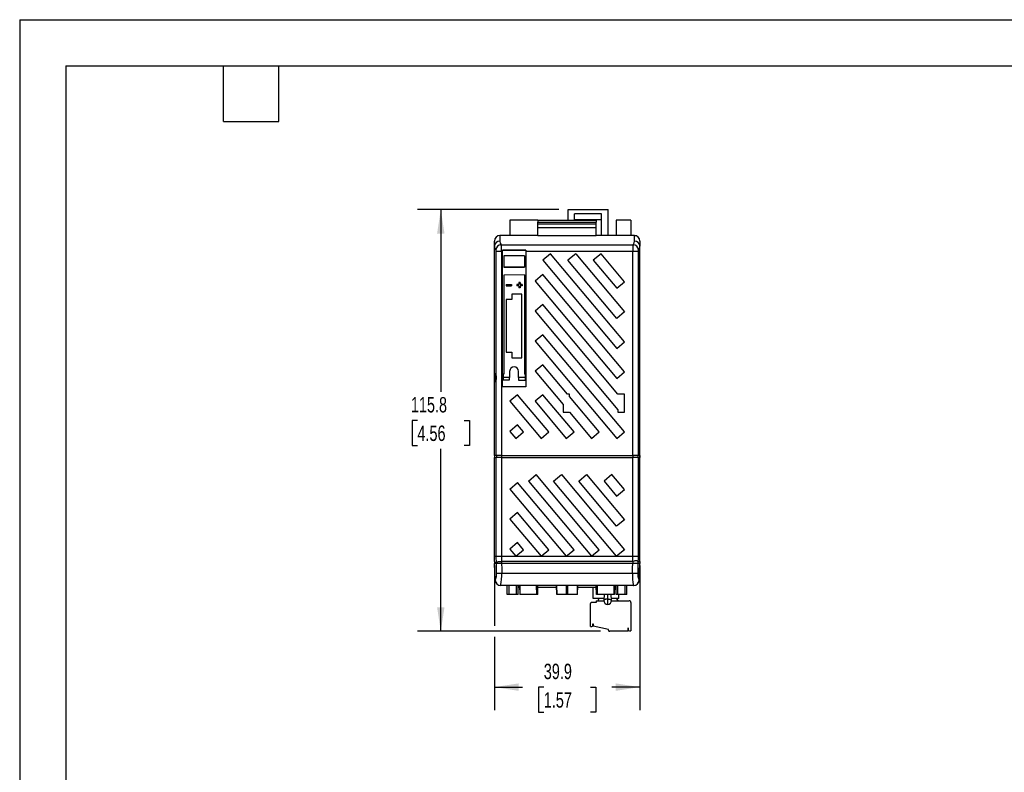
# Model space of a CAD drawing. Header units: millimetres. Extents: x 0 to 1397, y 0 to 1080.
# Tile 7 of 19: x 0 to 675, y 563 to 1080. Entities that reach past the tile are written whole.
import ezdxf

# ---------------------------------------------------------------- set-up
doc = ezdxf.new("R2010")
doc.units = ezdxf.units.MM
doc.header["$LTSCALE"] = 5
doc.layers.add('DIMENSIONS', color=140, linetype='Continuous', lineweight=25)
doc.layers.add('TEXT', color=140, linetype='Continuous', lineweight=25)
doc.styles.add('SLDTEXTSTYLE0', font='TXT', dxfattribs={"width": 0.7})
doc.dimstyles.new('SLDDIMSTYLE1', dxfattribs={"dimtxt": 10.790039, "dimasz": 16.51, "dimexe": 0, "dimexo": 0.0625, "dimgap": 2.69751, "dimtad": 0, "dimtih": 1, "dimtoh": 1, "dimdec": 1, "dimlfac": 0.4, "dimrnd": 1e-09, "dimzin": 12, "dimdsep": 46, "dimtxsty": 'SLDTEXTSTYLE0', "dimsah": 1, "dimcen": 0.09, "dimadec": 0, "dimazin": 3, "dimtfac": 1, "dimtdec": 1, "dimtofl": 0, "dimtmove": 0, "dimatfit": 3, "dimfxl": 0, "dimfrac": 2, "dimtolj": 1, "dimtzin": 12, "dimarcsym": 0})

# ---------------------------------------------------------------- blocks, each defined once
blk = doc.blocks.new('_D_7')
at = {"layer": 'DIMENSIONS'}
for p, q in [((369.74, 949.22), (272.95, 949.22)), ((288.82, 949.22), (288.82, 824.08)), ((272.79, 804.52), (269.17, 804.52)), ((269.17, 804.52), (269.17, 787.37)), ((304.86, 804.52), (308.48, 804.52)), ((308.48, 804.52), (308.48, 787.37)), ((269.17, 787.37), (272.79, 787.37)), ((288.82, 659.81), (288.82, 784.95)), ((308.48, 787.37), (304.86, 787.37)), ((398.33, 659.81), (272.95, 659.81))]:
    blk.add_line(p, q, dxfattribs=at)
for points in [[(288.82, 949.22), (286.28, 932.71), (291.36, 932.71)], [(288.82, 659.81), (291.36, 676.32), (286.28, 676.32)]]:
    blk.add_solid(points, dxfattribs=at)
at = {"layer": 'DIMENSIONS', "char_height": 10.583, "attachment_point": 1, "style": 'SLDTEXTSTYLE0'}
for s, insert in [('115.8', (268.3, 820.57)), ('4.56', (272.79, 801.01))]:
    blk.add_mtext(s, dxfattribs=dict(at, insert=insert))
blk = doc.blocks.new('_D_8')
at = {"layer": 'DIMENSIONS'}
for p, q in [((325.62, 704.94), (325.62, 663.62)), ((425.37, 704.94), (425.37, 605.65)), ((325.62, 656), (325.62, 605.65)), ((325.62, 621.52), (344.84, 621.52)), ((359.46, 621.52), (355.84, 621.52)), ((355.84, 621.52), (355.84, 604.37)), ((391.52, 621.52), (395.15, 621.52)), ((395.15, 621.52), (395.15, 604.37)), ((425.37, 621.52), (406.14, 621.52)), ((355.84, 604.37), (359.46, 604.37)), ((395.15, 604.37), (391.52, 604.37))]:
    blk.add_line(p, q, dxfattribs=at)
for points in [[(325.62, 621.52), (342.13, 618.98), (342.13, 624.06)], [(425.37, 621.52), (408.86, 624.06), (408.86, 618.98)]]:
    blk.add_solid(points, dxfattribs=at)
at = {"layer": 'DIMENSIONS', "char_height": 10.583, "attachment_point": 1, "style": 'SLDTEXTSTYLE0'}
for s, insert in [('39.9', (359.46, 637.58)), ('1.57', (359.46, 618.02))]:
    blk.add_mtext(s, dxfattribs=dict(at, insert=insert))

msp = doc.modelspace()

# ---------------------------------------------------------------- linework, layer by layer
at = {"color": 7, "linetype": 'Continuous'}
for q in [(0.01, 0.01), (1397.01, 1079.51)]:
    msp.add_line((0.01, 1079.51), q, dxfattribs=at)
for p, q in [((376.09, 949.22), (403.59, 949.22)), ((376.09, 941.89), (376.09, 949.22)), ((399.09, 946.22), (380.59, 946.22)), ((380.59, 941.89), (380.59, 946.22)), ((399.09, 931.39), (399.09, 946.22)), ((403.59, 931.39), (403.59, 949.22)), ((336.12, 941.89), (336.12, 931.39)), ((355.49, 941.89), (336.12, 941.89)), ((355.49, 941.89), (355.49, 940.64)), ((355.49, 941.89), (395.49, 941.89)), ((355.49, 940.64), (395.49, 940.64)), ((355.49, 939.37), (355.49, 940.64)), ((355.49, 939.37), (395.49, 939.37)), ((355.49, 936.89), (355.49, 939.37)), ((399.09, 942.22), (380.59, 942.22)), ((395.49, 941.89), (395.49, 940.64)), ((395.49, 939.37), (395.49, 940.64)), ((395.49, 936.89), (395.49, 939.37)), ((409.12, 941.89), (409.12, 931.39)), ((419.12, 941.89), (409.12, 941.89)), ((419.12, 941.89), (419.12, 931.39)), ((355.49, 936.89), (395.49, 936.89)), ((355.49, 931.39), (355.49, 936.89)), ((395.49, 931.39), (395.49, 936.89)), ((325.62, 924.1), (325.62, 927.64)), ((355.49, 931.39), (329.37, 931.39)), ((329.37, 931.39), (329.37, 927.61)), ((355.49, 931.39), (395.49, 931.39)), ((421.62, 931.39), (395.49, 931.39)), ((421.62, 927.61), (421.62, 931.39)), ((421.62, 931.39), (422.87, 931.39)), ((422.87, 931.17), (422.87, 931.39)), ((425.37, 927.64), (425.37, 924.1)), ((325.62, 780.37), (325.62, 924.1)), ((330.46, 920.42), (326.87, 920.42)), ((326.87, 835.34), (326.87, 920.42)), ((330.23, 925.11), (420.75, 925.11)), ((331.12, 920.42), (330.46, 920.42)), ((330.46, 920.42), (330.46, 780.37)), ((331.12, 921.41), (347.12, 921.41)), ((331.12, 920.42), (331.12, 921.41)), ((347.12, 921.29), (331.12, 921.29)), ((331.12, 827.62), (331.12, 920.42)), ((347.12, 921.41), (347.12, 920.42)), ((420.52, 920.42), (347.12, 920.42)), ((347.12, 920.42), (347.12, 827.62)), ((364.12, 918.89), (358.76, 914.39)), ((414.83, 858.46), (364.12, 918.89)), ((381.42, 918.89), (376.05, 914.39)), ((381.42, 918.89), (414.83, 879.07)), ((398.71, 918.89), (393.35, 914.39)), ((414.83, 899.68), (398.71, 918.89)), ((420.52, 780.37), (420.52, 920.42)), ((424.12, 920.42), (420.52, 920.42)), ((424.12, 920.42), (424.12, 780.37)), ((425.37, 780.37), (425.37, 924.1)), ((346.12, 917.47), (332.12, 917.41)), ((332.12, 917.41), (332.12, 909.66)), ((346.12, 917.47), (346.12, 917.47)), ((346.12, 917.47), (346.12, 909.6)), ((358.76, 914.39), (409.47, 853.96)), ((409.47, 874.57), (376.05, 914.39)), ((393.35, 914.39), (409.47, 895.18)), ((346.12, 909.6), (332.12, 909.66)), ((332.12, 909.66), (332.12, 909.64)), ((332.12, 909.64), (346.12, 909.58)), ((346.12, 909.58), (346.12, 909.6)), ((346.12, 904.37), (332.12, 904.31)), ((346.12, 904.34), (332.12, 904.29)), ((332.12, 904.31), (332.12, 904.29)), ((332.12, 904.29), (332.12, 836.3)), ((343.24, 899.28), (342.24, 899.28)), ((342.24, 899.28), (342.24, 897.91)), ((343.24, 899.28), (343.24, 897.91)), ((346.12, 904.34), (346.12, 904.37)), ((346.12, 904.34), (346.12, 836.3)), ((358.82, 904.59), (353.45, 900.09)), ((353.45, 900.09), (409.47, 833.34)), ((414.83, 837.84), (358.82, 904.59)), ((409.47, 895.18), (414.83, 899.68)), ((333.62, 897.91), (333.62, 896.91)), ((333.62, 897.91), (337.37, 897.91)), ((333.62, 896.91), (337.37, 896.91)), ((337.37, 897.91), (337.37, 896.91)), ((340.87, 897.91), (340.87, 896.91)), ((342.24, 897.91), (340.87, 897.91)), ((342.24, 896.91), (340.87, 896.91)), ((342.24, 896.91), (342.24, 895.53)), ((343.24, 895.53), (342.24, 895.53)), ((344.62, 897.91), (343.24, 897.91)), ((344.62, 896.91), (343.24, 896.91)), ((343.24, 896.91), (343.24, 895.53)), ((344.62, 897.91), (344.62, 896.91)), ((333.74, 887.41), (333.74, 851.28)), ((337.49, 887.41), (333.74, 887.41)), ((337.49, 891.16), (337.49, 887.41)), ((344.49, 891.16), (337.49, 891.16)), ((344.49, 847.53), (344.49, 891.16)), ((358.82, 883.98), (353.45, 879.48)), ((353.45, 879.48), (410.34, 811.69)), ((410.34, 822.58), (358.82, 883.98)), ((414.83, 879.07), (409.47, 874.57)), ((358.82, 863.37), (353.45, 858.87)), ((353.45, 858.87), (409.47, 792.12)), ((414.83, 796.62), (358.82, 863.37)), ((409.47, 853.96), (414.83, 858.46)), ((333.74, 851.28), (337.49, 851.28)), ((337.49, 851.28), (337.49, 847.53)), ((337.49, 847.53), (344.49, 847.53)), ((336.04, 838.17), (336.04, 833.87)), ((342.19, 833.87), (342.19, 838.17)), ((358.82, 842.75), (353.45, 838.25)), ((353.45, 838.25), (372.65, 815.37)), ((375.7, 822.64), (358.82, 842.75)), ((409.47, 833.34), (414.83, 837.84)), ((326.79, 833.87), (326.79, 835.01)), ((326.9, 833.87), (326.79, 833.87)), ((326.79, 833.25), (326.79, 833.17)), ((326.79, 833.17), (326.86, 833.16)), ((326.79, 832.72), (326.79, 833.17)), ((326.79, 832.72), (326.86, 833.16)), ((326.87, 780.37), (326.87, 832.39)), ((331.49, 836.3), (331.49, 833.87)), ((332.12, 836.3), (331.49, 836.3)), ((336.04, 833.87), (331.49, 833.87)), ((331.49, 833.87), (331.49, 832.38)), ((336.04, 832.31), (336.04, 833.87)), ((346.74, 833.87), (342.19, 833.87)), ((342.19, 833.87), (342.19, 832.23)), ((346.74, 836.3), (346.12, 836.3)), ((346.74, 836.3), (346.74, 833.87)), ((346.74, 833.87), (346.74, 832.17)), ((347.12, 827.62), (331.12, 827.62)), ((341.52, 822.14), (336.16, 817.64)), ((336.16, 817.64), (357.58, 792.12)), ((362.94, 796.62), (341.52, 822.14)), ((358.82, 822.14), (353.45, 817.64)), ((353.45, 817.64), (374.87, 792.12)), ((380.23, 796.62), (358.82, 822.14)), ((377.15, 822.64), (375.7, 822.64)), ((377.15, 820.9), (377.15, 822.64)), ((397.53, 796.62), (377.15, 820.9)), ((414.84, 822.64), (410.34, 822.64)), ((410.34, 822.64), (410.34, 822.58)), ((414.84, 810.14), (414.84, 822.64)), ((372.65, 815.37), (372.65, 810.14)), ((410.34, 811.69), (410.34, 810.14)), ((372.65, 810.14), (377.05, 810.14)), ((377.05, 810.14), (392.17, 792.12)), ((410.34, 810.14), (414.84, 810.14)), ((341.52, 801.53), (336.16, 797.03)), ((336.16, 797.03), (340.28, 792.12)), ((345.64, 796.62), (341.52, 801.53)), ((340.28, 792.12), (345.64, 796.62)), ((357.58, 792.12), (362.94, 796.62)), ((374.87, 792.12), (380.23, 796.62)), ((392.17, 792.12), (397.53, 796.62)), ((409.47, 792.12), (414.83, 796.62)), ((326.87, 780.37), (325.62, 780.37)), ((325.62, 780.37), (325.62, 779.12)), ((325.62, 711.29), (325.62, 779.12)), ((325.62, 779.12), (326.82, 779.12)), ((325.71, 780.37), (325.71, 779.12)), ((326.82, 711.29), (326.82, 779.12)), ((330.42, 779.12), (326.82, 779.12)), ((330.46, 780.37), (326.87, 780.37)), ((326.96, 780.37), (326.96, 779.12)), ((330.42, 779.12), (330.42, 711.29)), ((330.42, 779.12), (420.52, 779.12)), ((330.46, 780.37), (420.52, 780.37)), ((330.46, 780.37), (330.46, 779.12)), ((424.12, 780.37), (420.52, 780.37)), ((420.52, 780.37), (420.52, 779.12)), ((420.52, 711.29), (420.52, 779.12)), ((424.12, 779.12), (420.52, 779.12)), ((424.03, 780.37), (424.03, 779.12)), ((425.37, 780.37), (424.12, 780.37)), ((424.12, 779.12), (424.12, 711.29)), ((424.12, 779.12), (425.37, 779.12)), ((425.27, 780.37), (425.27, 779.12)), ((425.37, 779.12), (425.37, 780.37)), ((425.37, 711.29), (425.37, 779.12)), ((348.87, 762.87), (354.24, 767.37)), ((397.51, 715.79), (354.24, 767.37)), ((366.17, 762.87), (371.53, 767.37)), ((371.53, 767.37), (414.81, 715.79)), ((383.47, 762.87), (388.83, 767.37)), ((388.83, 767.37), (414.81, 736.41)), ((406.13, 767.37), (400.76, 762.87)), ((414.81, 757.02), (406.13, 767.37)), ((336.14, 757.43), (341.5, 761.93)), ((336.14, 757.43), (374.85, 711.29)), ((380.21, 715.79), (341.5, 761.93)), ((348.87, 762.87), (392.15, 711.29)), ((409.44, 711.29), (366.17, 762.87)), ((409.44, 731.91), (383.47, 762.87)), ((400.76, 762.87), (409.44, 752.52)), ((409.44, 752.52), (414.81, 757.02)), ((341.5, 741.32), (336.14, 736.82)), ((336.14, 736.82), (357.56, 711.29)), ((362.92, 715.79), (341.5, 741.32)), ((414.81, 736.41), (409.44, 731.91)), ((341.5, 720.7), (336.14, 716.21)), ((336.14, 716.21), (340.26, 711.29)), ((345.62, 715.79), (341.5, 720.7)), ((325.62, 711.29), (326.82, 711.29)), ((325.71, 707.65), (325.62, 711.29)), ((330.42, 711.29), (340.26, 711.29)), ((340.26, 711.29), (345.62, 715.79)), ((340.26, 711.29), (357.56, 711.29)), ((357.56, 711.29), (362.92, 715.79)), ((357.56, 711.29), (374.85, 711.29)), ((374.85, 711.29), (380.21, 715.79)), ((374.85, 711.29), (392.15, 711.29)), ((392.15, 711.29), (397.51, 715.79)), ((392.15, 711.29), (409.44, 711.29)), ((414.81, 715.79), (409.44, 711.29)), ((409.44, 711.29), (420.52, 711.29)), ((424.12, 711.29), (425.37, 711.29)), ((425.27, 707.66), (425.37, 711.29)), ((325.71, 707.66), (325.71, 706.35)), ((326.7, 706.35), (325.71, 706.35)), ((326.05, 694.95), (325.75, 706.35)), ((330.46, 706.35), (326.98, 706.35)), ((330.46, 707.67), (330.46, 706.35)), ((420.52, 706.35), (330.46, 706.35)), ((420.45, 707.67), (330.49, 707.67)), ((420.52, 707.69), (420.52, 706.35)), ((424.03, 706.35), (420.52, 706.35)), ((424.03, 707.69), (424.03, 706.35)), ((425.27, 706.35), (424.03, 706.35)), ((424.94, 694.95), (425.24, 706.35)), ((425.27, 707.66), (425.27, 706.35)), ((330.65, 699.82), (420.3, 699.82)), ((326.05, 694.95), (326.14, 694.95)), ((329.88, 691.29), (329.79, 691.29)), ((421.1, 691.29), (329.88, 691.29)), ((334.43, 685.04), (334.43, 691.29)), ((335.68, 685.04), (335.68, 691.29)), ((340.68, 685.04), (340.68, 691.29)), ((341.93, 685.04), (341.93, 691.29)), ((342.89, 690.24), (341.93, 690.24)), ((342.9, 689.8), (341.93, 689.8)), ((342.87, 691.29), (342.98, 685.04)), ((343.23, 685.04), (343.17, 691.29)), ((354.59, 685.04), (354.53, 691.29)), ((354.84, 685.04), (354.84, 691.29)), ((355.34, 685.04), (355.45, 691.29)), ((368.27, 689.77), (355.42, 689.77)), ((368.24, 691.29), (368.35, 685.04)), ((368.35, 685.04), (368.24, 691.29)), ((368.42, 685.04), (368.32, 691.29)), ((375.04, 685.04), (374.95, 691.29)), ((375.9, 685.04), (376, 691.29)), ((382.53, 685.04), (382.62, 691.29)), ((382.59, 685.04), (382.7, 691.29)), ((395.52, 689.77), (382.68, 689.77)), ((393.37, 682.31), (393.37, 689.77)), ((395.6, 685.04), (395.49, 691.29)), ((396.36, 685.04), (396.41, 691.29)), ((407.72, 685.04), (407.77, 691.29)), ((407.97, 685.04), (408.08, 691.29)), ((409.01, 689.77), (408.05, 689.77)), ((409.01, 685.04), (409.01, 691.29)), ((410.26, 685.04), (410.26, 691.29)), ((415.27, 685.04), (415.27, 691.29)), ((416.52, 685.04), (416.52, 691.29)), ((421.19, 691.29), (421.1, 691.29)), ((424.83, 694.95), (424.94, 694.95)), ((335.68, 685.04), (334.43, 685.04)), ((340.68, 685.04), (335.68, 685.04)), ((341.93, 685.04), (340.68, 685.04)), ((343.23, 685.04), (342.98, 685.04)), ((354.59, 685.04), (343.23, 685.04)), ((354.84, 685.04), (354.59, 685.04)), ((355.34, 685.04), (354.84, 685.04)), ((368.42, 685.04), (368.35, 685.04)), ((375.04, 685.04), (368.42, 685.04)), ((375.9, 685.04), (375.04, 685.04)), ((382.53, 685.04), (375.9, 685.04)), ((382.59, 685.04), (382.53, 685.04)), ((400.64, 682.31), (393.37, 682.31)), ((396.36, 685.04), (395.6, 685.04)), ((407.72, 685.04), (396.36, 685.04)), ((400.81, 685.04), (400.57, 681.18)), ((403.27, 685.04), (403.27, 681.87)), ((405.97, 681.18), (405.73, 685.04)), ((410.87, 682.31), (405.9, 682.31)), ((407.97, 685.04), (407.72, 685.04)), ((410.26, 685.04), (409.01, 685.04)), ((409.06, 682.31), (410.56, 680.81)), ((415.27, 685.04), (410.26, 685.04)), ((410.87, 682.31), (410.87, 685.04)), ((416.52, 685.04), (415.27, 685.04)), ((391.43, 663.06), (391.43, 678.81)), ((395.43, 679.56), (392.18, 679.56)), ((395.43, 680.81), (395.43, 679.56)), ((395.43, 680.81), (400.57, 680.81)), ((396.93, 680.81), (396.93, 681.56)), ((403.27, 681.87), (403.27, 681.71)), ((403.27, 681.71), (403.27, 678.3)), ((405.97, 680.81), (417.93, 680.81)), ((419.18, 679.56), (419.18, 660.06)), ((391.43, 663.06), (392.43, 663.06)), ((393.18, 665.06), (393.31, 665.06)), ((393.18, 663.81), (393.18, 665.06)), ((393.31, 665.06), (393.31, 663.32)), ((403.93, 661.06), (393.31, 663.32)), ((417.31, 662.19), (417.43, 662.19)), ((417.31, 659.81), (417.31, 662.19)), ((417.43, 662.19), (417.43, 660.81)), ((403.93, 660.56), (403.93, 661.06)), ((405.18, 659.81), (404.68, 659.81)), ((417.31, 659.81), (405.18, 659.81)), ((418.18, 660.06), (419.18, 660.06))]:
    msp.add_line(p, q)
at = {"flags": 128}
for points in [[(329.37, 927.61), (329.64, 926.2), (330.23, 925.11)], [(420.75, 925.11), (421.45, 926.5), (421.62, 927.61)], [(346.12, 917.47), (338.28, 917.44), (332.12, 917.41)], [(326.28, 831.12), (326.39, 831.17), (326.59, 831.45), (326.75, 831.9), (326.87, 832.39)], [(326.9, 833.87), (326.87, 834.45), (326.79, 835.01)], [(326.79, 833.25), (326.83, 833.2), (326.86, 833.16)], [(331.49, 832.38), (334.04, 832.34), (336.04, 832.31)], [(342.19, 832.23), (344.74, 832.19), (346.74, 832.17)], [(327.04, 699.82), (326.92, 706.24), (326.82, 711.29)], [(330.42, 711.29), (330.46, 709.26), (330.49, 707.67)], [(420.45, 707.67), (420.49, 709.7), (420.52, 711.29)], [(424.12, 711.29), (424.08, 709.26), (424.05, 707.66)], [(326.98, 706.35), (327.39, 707.11), (328.17, 707.61), (328.68, 707.75), (329.24, 707.82), (329.87, 707.79), (330.46, 707.67)], [(330.46, 707.67), (330.48, 707.67), (330.49, 707.67)], [(330.52, 706.35), (330.59, 702.69), (330.65, 699.82)], [(420.3, 699.82), (420.37, 703.47), (420.43, 706.35)], [(420.45, 707.67), (420.49, 707.68), (420.52, 707.69)], [(420.52, 707.69), (421.05, 708), (421.63, 708.21), (422.18, 708.33), (422.71, 708.37), (423.18, 708.33), (423.55, 708.21), (423.84, 707.99), (424.03, 707.69)], [(424.02, 706.35), (423.96, 702.69), (423.9, 699.82)], [(424.03, 707.69), (424.04, 707.67), (424.05, 707.66)], [(424.05, 707.66), (424.97, 707.66), (425.27, 707.66)], [(403.27, 681.87), (404.2, 681.83), (405.01, 681.71), (405.61, 681.52), (405.93, 681.29), (405.97, 681.18)]]:
    msp.add_lwpolyline(points, dxfattribs=at)
for centre, radius, start, end in [((329.37, 927.64), 3.75, 90, 180), ((329.25, 923.98), 3.64, 88.17793, 178.05393), ((421.62, 927.64), 3.75, 360, 90), ((421.73, 923.98), 3.64, 1.94607, 91.82207), ((329.71, 924.27), 4.09, 182.29527, 220.78593), ((330.57, 921.13), 3.99, 94.87519, 173.27759), ((324.76, 920.57), 2.11, 356.06062, 29.00979), ((294.55, 921.02), 35.92, 359.04356, 6.52541), ((456.47, 921.02), 35.95, 173.47781, 180.95322), ((420.41, 921.13), 3.99, 6.72241, 85.12481), ((426.23, 920.57), 2.12, 151.00209, 183.9275), ((421.29, 924.26), 4.08, 319.14321, 357.77559), ((339.12, 838.17), 3.07, 360, 180), ((332.47, 833.87), 6.78, 156.06417, 203.93583), ((332.55, 833.87), 6.76, 155.99037, 204.00963), ((325.23, 835.36), 1.64, 359.50996, 50.29864), ((319.91, 833.87), 7.12, 348.0448, 11.9552), ((328.62, 837.64), 126.36, 269.18422, 270.81578), ((422.32, 838.64), 127.36, 269.19192, 270.80808), ((327.55, 708.02), 1.88, 191.41942, 242.81413), ((317.98, 698.97), 9.1, 333.75271, 5.31855), ((328.84, 760.41), 60.62, 268.29501, 271.70499), ((300.78, 698.22), 29.91, 346.61541, 3.06083), ((446.07, 697.93), 25.84, 175.8152, 194.87758), ((422.1, 760.92), 61.13, 268.31198, 271.68802), ((432.66, 698.97), 8.8, 174.4685, 207.17996), ((329.79, 695.04), 3.75, 181.5, 270), ((329.88, 695.04), 3.74, 181.405, 269.91109), ((421.09, 695.04), 3.74, 270.1011, 358.60798), ((421.19, 695.04), 3.75, 270, 358.5), ((397.68, 681.57), 0.743, 89.47081, 180.52856), ((392.18, 678.82), 0.743, 89.48031, 180.51968), ((402.64, 678.57), 3.2, 78.63095, 130.39069), ((403.27, 681.01), 2.71, 176.37637, 180), ((403.27, 681.01), 2.71, 180, 270), ((402.63, 678.74), 3.19, 78.38851, 130.1808), ((403.9, 678.57), 3.2, 49.60931, 101.36905), ((403.27, 681.01), 2.71, 270, 360), ((403.27, 681.01), 2.71, 360, 3.62363), ((417.94, 679.56), 1.25, 359.94097, 90.05903), ((392.43, 663.81), 0.75, 270.00201, 359.99799), ((404.68, 660.56), 0.75, 180, 270), ((418.18, 660.81), 0.75, 180.00201, 269.99799)]:
    msp.add_arc(centre, radius, start, end)
at = {"layer": 'TEXT'}
for p, q in [((31.75, 1047.75), (1365.25, 1047.75)), ((31.75, 1047.75), (31.75, 31.75)), ((139.7, 1009.65), (139.7, 1047.75)), ((177.8, 1009.65), (177.8, 1047.75)), ((139.7, 1009.65), (177.8, 1009.65))]:
    msp.add_line(p, q, dxfattribs=at)

# ---------------------------------------------------------------- dimensions: what is measured, and where the dimension line sits
at = {"layer": 'DIMENSIONS'}
dim = msp.add_linear_dim(base=(288.82, 949.22), p1=(404.68, 659.81), p2=(376.09, 949.22), angle=90, dimstyle='SLDDIMSTYLE1', dxfattribs=at)
dim.commit()
dim.dimension.update_dxf_attribs({"geometry": '_D_7', "text_midpoint": (288.82, 804.52), "dimtype": 160})
dim = msp.add_linear_dim(base=(425.37, 621.52), p1=(325.62, 711.29), p2=(425.37, 711.29), dimstyle='SLDDIMSTYLE1', dxfattribs=at)
dim.commit()
dim.dimension.update_dxf_attribs({"geometry": '_D_8', "text_midpoint": (375.49, 621.52), "dimtype": 160})

doc.saveas('drawing.dxf')
